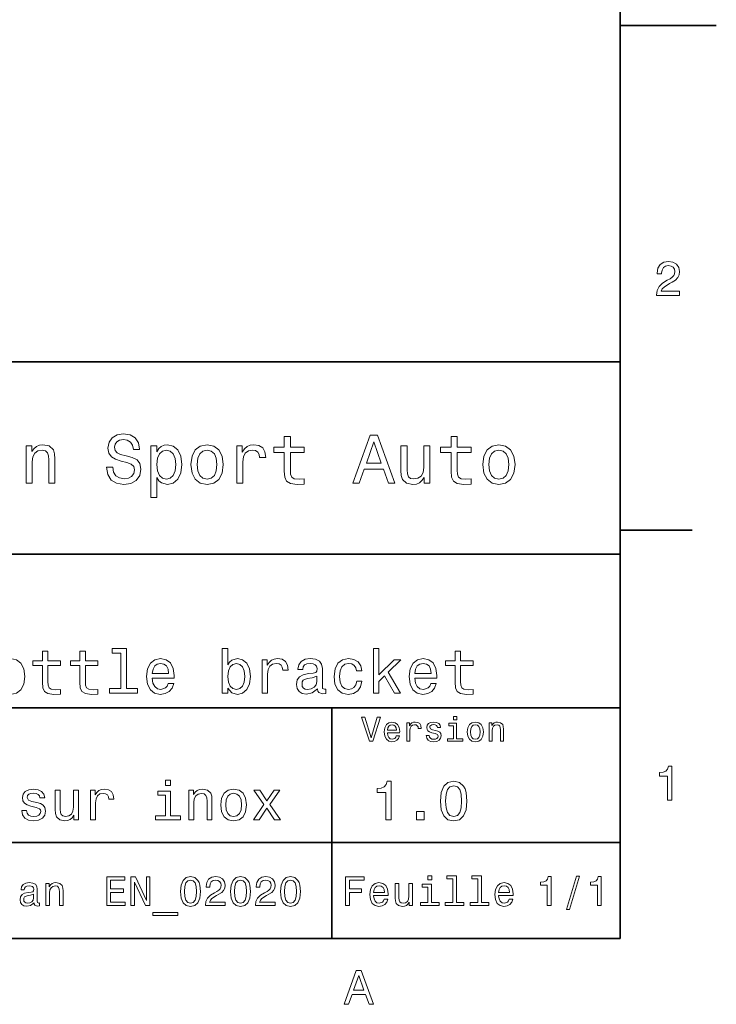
# Model space of a CAD drawing. Extents: x 0 to 297, y 0 to 210.
# Tile 7 of 8: x 225 to 297, y 3 to 106. Entities that reach past the tile are written whole.
import ezdxf

# ---------------------------------------------------------------- set-up
doc = ezdxf.new("R2010")
doc.units = 0

msp = doc.modelspace()

# ---------------------------------------------------------------- linework, layer by layer
at = {"color": 7, "lineweight": 35}
for p, q in [((287, 10), (287, 200)), ((97, 70), (287, 70)), ((287, 70), (287, 10)), ((162, 50), (287, 50)), ((162, 34), (287, 34)), ((257, 10), (257, 34)), ((162, 20), (287, 20)), ((10, 10), (287, 10)), ((97, 10), (287, 10))]:
    msp.add_line(p, q, dxfattribs=at)
at = {"color": 7, "lineweight": 35, "ltscale": 0.25}
msp.add_line((287, 105), (297, 105), dxfattribs=at)
at = {"color": 7, "lineweight": 35, "ltscale": 0.1875}
msp.add_line((287, 52.5), (294.5, 52.5), dxfattribs=at)
at = {"color": 7, "lineweight": 13}
for points in [[(290.76947, 76.916786), (293.175079, 76.916786), (293.175079, 77.350502), (291.273773, 77.350502), (291.3797, 77.587532), (291.561249, 77.784218), (292.121033, 78.142288), (292.418579, 78.293587), (292.751434, 78.510445), (292.988464, 78.762604), (293.124634, 79.060158), (293.175079, 79.398056), (293.089355, 79.821686), (292.852325, 80.154541), (292.489197, 80.366356), (292.020172, 80.442001), (291.536041, 80.35627), (291.167877, 80.119232), (290.930847, 79.740997), (290.850159, 79.241714), (290.850159, 79.171112), (291.309082, 79.171112), (291.309082, 79.211456), (291.354462, 79.554398), (291.490631, 79.806557), (291.707489, 79.967941), (291.994965, 80.023415), (292.287476, 79.972984), (292.504333, 79.846901), (292.645538, 79.650215), (292.695984, 79.403099), (292.660675, 79.171112), (292.56485, 78.974426), (292.403473, 78.802956), (292.181549, 78.651657), (291.884003, 78.490273), (291.389771, 78.177589), (291.041779, 77.844742), (290.835022, 77.441284), (290.76947, 76.931915)], [(234.20462, 59.030979), (233.548996, 59.030979), (233.693085, 58.267288), (234.053314, 57.70533), (234.608078, 57.366714), (235.357361, 57.244236), (236.099426, 57.359509), (236.654175, 57.67651), (237.007202, 58.17363), (237.136902, 58.82925), (237.028824, 59.420029), (236.726227, 59.801872), (236.236313, 60.054031), (235.580704, 60.241352), (235.018738, 60.378242), (234.651306, 60.536743), (234.442368, 60.767288), (234.377533, 61.127522), (234.442368, 61.451729), (234.629684, 61.696686), (234.917877, 61.862389), (235.314133, 61.920029), (235.71759, 61.84798), (236.034592, 61.653458), (236.24353, 61.32925), (236.344391, 60.889767), (237, 60.889767), (237, 60.904179), (236.884735, 61.581409), (236.546112, 62.085732), (236.01297, 62.402737), (235.292511, 62.510807), (234.644104, 62.402737), (234.139771, 62.100143), (233.815567, 61.631844), (233.700287, 61.026657), (233.793961, 60.486309), (234.067734, 60.118874), (234.5, 59.873917), (235.09079, 59.6866), (235.674362, 59.520893), (236.113831, 59.362389), (236.380402, 59.131844), (236.47406, 58.757202), (236.387619, 58.375359), (236.164276, 58.087173), (235.825653, 57.907059), (235.386169, 57.849422), (234.896255, 57.928673), (234.521622, 58.159222), (234.283875, 58.533859)], [(252.05043, 60.579971), (252.05043, 58.64193), (252.093658, 58.015129), (252.29538, 57.582851), (252.698853, 57.330688), (253.383286, 57.244236), (254.132568, 57.280258), (254.132568, 57.827808), (253.585022, 57.78458), (253.087891, 57.842216), (252.82132, 58.022331), (252.706055, 58.324928), (252.684448, 58.75), (252.684448, 60.579971), (254.132568, 60.579971), (254.132568, 61.120316), (252.684448, 61.120316), (252.684448, 62.251438), (252.05043, 62.251438), (252.05043, 61.120316), (250.955322, 61.120316), (250.955322, 60.579971)], [(259.175781, 57.381123), (259.838623, 57.381123), (260.364563, 58.850864), (262.360229, 58.850864), (262.886169, 57.381123), (263.563416, 57.381123), (261.733429, 62.388329), (260.998566, 62.388329)], [(260.595093, 59.463257), (261.365997, 61.667866), (262.136902, 59.463257)], [(269.399109, 60.579971), (269.399109, 58.64193), (269.442352, 58.015129), (269.644073, 57.582851), (270.047546, 57.330688), (270.731995, 57.244236), (271.481262, 57.280258), (271.481262, 57.827808), (270.933716, 57.78458), (270.436584, 57.842216), (270.170013, 58.022331), (270.054749, 58.324928), (270.033142, 58.75), (270.033142, 60.579971), (271.481262, 60.579971), (271.481262, 61.120316), (270.033142, 61.120316), (270.033142, 62.251438), (269.399109, 62.251438), (269.399109, 61.120316), (268.304016, 61.120316), (268.304016, 60.579971)], [(225.177246, 57.381123), (225.811249, 57.381123), (225.811249, 59.614552), (225.876083, 60.12608), (226.085022, 60.500717), (226.409225, 60.731266), (226.841507, 60.817722), (227.187317, 60.745674), (227.403458, 60.551151), (227.511536, 60.226944), (227.547546, 59.794666), (227.547546, 57.381123), (228.181564, 57.381123), (228.181564, 59.924351), (228.15274, 60.435879), (228.023056, 60.86095), (227.597992, 61.25), (226.935165, 61.386887), (226.567719, 61.336452), (226.257935, 61.199566), (225.991364, 60.969017), (225.782425, 60.659222), (225.782425, 61.25), (225.177246, 61.25)], [(238.786743, 60.652016), (238.786743, 61.25), (238.15274, 61.25), (238.15274, 55.882565), (238.786743, 55.882565), (238.786743, 57.971901), (239.010101, 57.633286), (239.262253, 57.409943), (239.896271, 57.244236), (240.50145, 57.381123), (240.976959, 57.791786), (241.286743, 58.440201), (241.402023, 59.319164), (241.286743, 60.190922), (240.976959, 60.839336), (240.50145, 61.242794), (239.896271, 61.386887), (239.550446, 61.343658), (239.255051, 61.206772), (239.002899, 60.976223)], [(239.788193, 57.8134), (239.363129, 57.907059), (239.053314, 58.195244), (238.858795, 58.663544), (238.793945, 59.319164), (238.858795, 59.967579), (239.053314, 60.435879), (239.363129, 60.716858), (239.788193, 60.817722), (240.177246, 60.716858), (240.48703, 60.428673), (240.681564, 59.960373), (240.753601, 59.319164), (240.681564, 58.67075), (240.48703, 58.195244), (240.177246, 57.907059)], [(242.338623, 59.311958), (242.453888, 58.432995), (242.785309, 57.78458), (243.311249, 57.381123), (244.017303, 57.244236), (244.716141, 57.381123), (245.242081, 57.777374), (245.573486, 58.425793), (245.695969, 59.311958), (245.573486, 60.190922), (245.242081, 60.846542), (244.716141, 61.242794), (244.017303, 61.386887), (243.311249, 61.242794), (242.785309, 60.839336), (242.453888, 60.190922)], [(242.98703, 59.319164), (243.05188, 59.967579), (243.253601, 60.435879), (243.57782, 60.72406), (244.017303, 60.824928), (244.449585, 60.72406), (244.773773, 60.443081), (244.97551, 59.967579), (245.047546, 59.319164), (244.97551, 58.663544), (244.773773, 58.188038), (244.449585, 57.899853), (244.017303, 57.806194), (243.57782, 57.899853), (243.253601, 58.188038), (243.05188, 58.663544)], [(247.100861, 57.381123), (247.734863, 57.381123), (247.734863, 59.592937), (247.799713, 60.12608), (247.994232, 60.507923), (248.311249, 60.738472), (248.736313, 60.817722), (249.053314, 60.767288), (249.291077, 60.623199), (249.435165, 60.378242), (249.485596, 60.046829), (250.126801, 60.046829), (250.040344, 60.630402), (249.802597, 61.048271), (249.406342, 61.30043), (248.865997, 61.386887), (248.498566, 61.32925), (248.181549, 61.185158), (247.900574, 60.940201), (247.677246, 60.608788), (247.677246, 61.25), (247.100861, 61.25)], [(267.194519, 61.25), (266.560516, 61.25), (266.560516, 59.016571), (266.488464, 58.497837), (266.279541, 58.123196), (265.955322, 57.892651), (265.530243, 57.820602), (265.19165, 57.878242), (264.975494, 58.051151), (264.853027, 58.346542), (264.824219, 58.764408), (264.824219, 61.25), (264.190186, 61.25), (264.190186, 58.706772), (264.211792, 58.195244), (264.348694, 57.770172), (264.766571, 57.381123), (265.436584, 57.244236), (265.796814, 57.294666), (266.106628, 57.424351), (266.373199, 57.647694), (266.589325, 57.971901), (266.589325, 57.381123), (267.194519, 57.381123)], [(272.698853, 59.311958), (272.814117, 58.432995), (273.145508, 57.78458), (273.671448, 57.381123), (274.377502, 57.244236), (275.076355, 57.381123), (275.602295, 57.777374), (275.933716, 58.425793), (276.056183, 59.311958), (275.933716, 60.190922), (275.602295, 60.846542), (275.076355, 61.242794), (274.377502, 61.386887), (273.671448, 61.242794), (273.145508, 60.839336), (272.814117, 60.190922)], [(273.34726, 59.319164), (273.412109, 59.967579), (273.613831, 60.435879), (273.938019, 60.72406), (274.377502, 60.824928), (274.809784, 60.72406), (275.134003, 60.443081), (275.335724, 59.967579), (275.407776, 59.319164), (275.335724, 58.663544), (275.134003, 58.188038), (274.809784, 57.899853), (274.377502, 57.806194), (273.938019, 57.899853), (273.613831, 58.188038), (273.412109, 58.663544)], [(235.051147, 39.706051), (235.051147, 36.010086), (233.877533, 36.010086), (233.877533, 35.530258), (236.78891, 35.530258), (236.78891, 36.010086), (235.621765, 36.010086), (235.621765, 40.185879), (234.156342, 40.185879), (234.156342, 39.706051)], [(246.164993, 36.068443), (246.586456, 35.569164), (247.163544, 35.407059), (247.708221, 35.530258), (248.142654, 35.899857), (248.414993, 36.489914), (248.518738, 37.274494), (248.414993, 38.059078), (248.136169, 38.642651), (247.708221, 39.005764), (247.163544, 39.135445), (246.592941, 38.966858), (246.359512, 38.759365), (246.164993, 38.480545), (246.164993, 40.185879), (245.594391, 40.185879), (245.594391, 35.530258), (246.164993, 35.530258)], [(261.318451, 35.530258), (261.889038, 35.530258), (261.889038, 36.755764), (262.485596, 37.332851), (263.510071, 35.530258), (264.152039, 35.530258), (262.874634, 37.728386), (264.184448, 39.012245), (263.464691, 39.012245), (261.889038, 37.443081), (261.889038, 40.185879), (261.318451, 40.185879)], [(222.037476, 37.268009), (222.14122, 36.476944), (222.439484, 35.893372), (222.912827, 35.530258), (223.548279, 35.407059), (224.177246, 35.530258), (224.650574, 35.886887), (224.948853, 36.470459), (225.059082, 37.268009), (224.948853, 38.059078), (224.650574, 38.649136), (224.177246, 39.005764), (223.548279, 39.135445), (222.912827, 39.005764), (222.439484, 38.642651), (222.14122, 38.059078)], [(226.874649, 38.409222), (226.874649, 36.664986), (226.913544, 36.100864), (227.095108, 35.711815), (227.458221, 35.484871), (228.074219, 35.407059), (228.748566, 35.43948), (228.748566, 35.932274), (228.255768, 35.893372), (227.808365, 35.945244), (227.568451, 36.107349), (227.464706, 36.379681), (227.445251, 36.762245), (227.445251, 38.409222), (228.748566, 38.409222), (228.748566, 38.895531), (227.445251, 38.895531), (227.445251, 39.913544), (226.874649, 39.913544), (226.874649, 38.895531), (225.889053, 38.895531), (225.889053, 38.409222)], [(230.778107, 38.409222), (230.778107, 36.664986), (230.817001, 36.100864), (230.998566, 35.711815), (231.361679, 35.484871), (231.977661, 35.407059), (232.652023, 35.43948), (232.652023, 35.932274), (232.159225, 35.893372), (231.711823, 35.945244), (231.471909, 36.107349), (231.368164, 36.379681), (231.348709, 36.762245), (231.348709, 38.409222), (232.652023, 38.409222), (232.652023, 38.895531), (231.348709, 38.895531), (231.348709, 39.913544), (230.778107, 39.913544), (230.778107, 38.895531), (229.792511, 38.895531), (229.792511, 38.409222)], [(238.319168, 37.105907), (240.601593, 37.105907), (240.608063, 37.371758), (240.504333, 38.117435), (240.219025, 38.675072), (239.765137, 39.012245), (239.162109, 39.135445), (238.572052, 39.005764), (238.118164, 38.642651), (237.82637, 38.052593), (237.722626, 37.274494), (237.819885, 36.476944), (238.111679, 35.893372), (238.559082, 35.530258), (239.142654, 35.407059), (239.648422, 35.491352), (240.0634, 35.711815), (240.368164, 36.061958), (240.543228, 36.528816), (239.979111, 36.528816), (239.862396, 36.269451), (239.693802, 36.074928), (239.213974, 35.919308), (238.844391, 35.990631), (238.565567, 36.217579), (238.384003, 36.587173), (238.319168, 37.086452)], [(249.744232, 35.530258), (250.31485, 35.530258), (250.31485, 37.520893), (250.373199, 38.000721), (250.548279, 38.344379), (250.833588, 38.551872), (251.216141, 38.623199), (251.501434, 38.577808), (251.715424, 38.448124), (251.845108, 38.227665), (251.890503, 37.929394), (252.46759, 37.929394), (252.389771, 38.454609), (252.175797, 38.830692), (251.819168, 39.057636), (251.332855, 39.135445), (251.002167, 39.083572), (250.716858, 38.953888), (250.463989, 38.733429), (250.26297, 38.435158), (250.26297, 39.012245), (249.744232, 39.012245)], [(255.502167, 35.98415), (255.502167, 35.964695), (255.534576, 35.744236), (255.631851, 35.588615), (256.040344, 35.465416), (256.358063, 35.517288), (256.358063, 35.958214), (256.221924, 35.938759), (256.040344, 36.023052), (256.007935, 36.282421), (256.007935, 38.085014), (255.930115, 38.545387), (255.703171, 38.869595), (255.307648, 39.064121), (254.75, 39.135445), (254.205338, 39.057636), (253.803314, 38.837173), (253.550446, 38.493515), (253.466141, 38.039623), (253.466141, 38.000721), (253.978394, 38.000721), (254.023773, 38.273052), (254.166428, 38.467579), (254.399857, 38.584293), (254.73056, 38.629681), (255.048279, 38.59726), (255.275223, 38.5), (255.411377, 38.331409), (255.456787, 38.09798), (255.430847, 37.825645), (255.327087, 37.68948), (255.067719, 37.624638), (254.581421, 37.572765), (254.023773, 37.456051), (253.628235, 37.248558), (253.394806, 36.924351), (253.323486, 36.444523), (253.388336, 36.016571), (253.58934, 35.698845), (253.913544, 35.497837), (254.360962, 35.426514), (254.963989, 35.562679)], [(259.554749, 37.858067), (260.118896, 37.858067), (260.002167, 38.376801), (259.723328, 38.785301), (259.28891, 39.038185), (258.724792, 39.135445), (258.102295, 39.005764), (257.628967, 38.642651), (257.330688, 38.052593), (257.226959, 37.261528), (257.324219, 36.476944), (257.615997, 35.893372), (258.076355, 35.530258), (258.705322, 35.407059), (259.26297, 35.504322), (259.697418, 35.776657), (259.995667, 36.204609), (260.125366, 36.775215), (259.580688, 36.775215), (259.483429, 36.412102), (259.30188, 36.139767), (259.042511, 35.97118), (258.724792, 35.919308), (258.329254, 36.003601), (258.043945, 36.262966), (257.868896, 36.684437), (257.810516, 37.280979), (257.868896, 37.864552), (258.050446, 38.286022), (258.342224, 38.545387), (258.724792, 38.636166), (259.061951, 38.577808), (259.31485, 38.428673), (259.483429, 38.182274)], [(265.643372, 37.105907), (267.925781, 37.105907), (267.932281, 37.371758), (267.828522, 38.117435), (267.543213, 38.675072), (267.089355, 39.012245), (266.486328, 39.135445), (265.89624, 39.005764), (265.442383, 38.642651), (265.150574, 38.052593), (265.046814, 37.274494), (265.144104, 36.476944), (265.435883, 35.893372), (265.883301, 35.530258), (266.466858, 35.407059), (266.972626, 35.491352), (267.387604, 35.711815), (267.692383, 36.061958), (267.867432, 36.528816), (267.303314, 36.528816), (267.186584, 36.269451), (267.018005, 36.074928), (266.538177, 35.919308), (266.168579, 35.990631), (265.889771, 36.217579), (265.708221, 36.587173), (265.643372, 37.086452)], [(269.812683, 38.409222), (269.812683, 36.664986), (269.851593, 36.100864), (270.033142, 35.711815), (270.39624, 35.484871), (271.012268, 35.407059), (271.686584, 35.43948), (271.686584, 35.932274), (271.193787, 35.893372), (270.746399, 35.945244), (270.50647, 36.107349), (270.40274, 36.379681), (270.383301, 36.762245), (270.383301, 38.409222), (271.686584, 38.409222), (271.686584, 38.895531), (270.383301, 38.895531), (270.383301, 39.913544), (269.812683, 39.913544), (269.812683, 38.895531), (268.827087, 38.895531), (268.827087, 38.409222)], [(238.319168, 37.585735), (238.390488, 38.033138), (238.565567, 38.363831), (238.831421, 38.564842), (239.181549, 38.636166), (239.525223, 38.564842), (239.791077, 38.363831), (239.953171, 38.033138), (240.011536, 37.585735)], [(247.935165, 37.274494), (247.870331, 36.690922), (247.695251, 36.262966), (247.416428, 36.003601), (247.066284, 35.919308), (246.683716, 36.003601), (246.404907, 36.262966), (246.229828, 36.684437), (246.171478, 37.274494), (246.229828, 37.858067), (246.404907, 38.279537), (246.683716, 38.532421), (247.066284, 38.623199), (247.416428, 38.532421), (247.695251, 38.273052), (247.870331, 37.851585)], [(265.643372, 37.585735), (265.714691, 38.033138), (265.889771, 38.363831), (266.15564, 38.564842), (266.505768, 38.636166), (266.849426, 38.564842), (267.115265, 38.363831), (267.277374, 38.033138), (267.335754, 37.585735)], [(255.437317, 36.749279), (255.359512, 36.412102), (255.152023, 36.152737), (254.84079, 35.98415), (254.458221, 35.925793), (254.211823, 35.958214), (254.036743, 36.061958), (253.926514, 36.243515), (253.894104, 36.496395), (253.920029, 36.723343), (254.023773, 36.885445), (254.438766, 37.067001), (254.963989, 37.14481), (255.437317, 37.30043)], [(261.71109, 33.03458), (261.08429, 30.905619), (260.439484, 33.03458), (260.09726, 33.03458), (260.904175, 30.530979), (261.264404, 30.530979), (262.053314, 33.03458)], [(269.992798, 33.117435), (269.657776, 33.117435), (269.657776, 32.757202), (269.992798, 32.757202)], [(262.784576, 31.40634), (264.052582, 31.40634), (264.056183, 31.554033), (263.998566, 31.9683), (263.840057, 32.278099), (263.587891, 32.465416), (263.252869, 32.533859), (262.925079, 32.461815), (262.672913, 32.260086), (262.510803, 31.932276), (262.453156, 31.5), (262.507202, 31.056915), (262.669312, 30.732708), (262.917877, 30.530979), (263.242065, 30.462536), (263.523041, 30.509365), (263.753601, 30.631844), (263.922913, 30.826368), (264.020172, 31.085733), (263.706787, 31.085733), (263.641937, 30.941643), (263.548279, 30.833572), (263.281708, 30.747118), (263.076355, 30.786743), (262.921478, 30.912823), (262.820618, 31.118155), (262.784576, 31.395533)], [(262.784576, 31.672911), (262.824219, 31.921469), (262.921478, 32.105186), (263.069153, 32.216858), (263.263702, 32.256485), (263.45462, 32.216858), (263.602295, 32.105186), (263.692352, 31.921469), (263.724792, 31.672911)], [(264.794678, 30.530979), (265.111664, 30.530979), (265.111664, 31.636887), (265.144104, 31.903458), (265.241364, 32.094379), (265.399841, 32.209652), (265.612396, 32.249279), (265.770905, 32.224064), (265.889771, 32.152016), (265.961823, 32.029537), (265.98703, 31.863832), (266.307648, 31.863832), (266.264404, 32.155621), (266.145538, 32.364552), (265.947418, 32.490635), (265.677246, 32.533859), (265.49353, 32.505043), (265.335022, 32.432995), (265.194519, 32.310516), (265.082855, 32.144814), (265.082855, 32.465416), (264.794678, 32.465416)], [(267.791779, 31.658501), (267.485596, 31.730547), (267.258636, 31.8134), (267.182983, 31.982708), (267.20462, 32.101585), (267.280273, 32.188038), (267.40274, 32.242073), (267.579254, 32.263687), (267.748566, 32.242073), (267.881836, 32.177231), (267.968292, 32.079971), (268.004333, 31.950287), (268.314117, 31.950287), (268.314117, 31.957493), (268.260101, 32.191643), (268.112396, 32.375359), (267.881836, 32.490635), (267.579254, 32.533859), (267.273041, 32.490635), (267.049713, 32.371758), (266.90921, 32.195244), (266.865997, 31.971901), (266.898407, 31.755764), (266.999268, 31.604465), (267.164978, 31.496397), (267.406342, 31.420748), (267.759369, 31.334293), (267.975494, 31.244236), (268.033142, 31.17219), (268.054749, 31.064121), (268.022339, 30.930836), (267.935883, 30.829971), (267.79538, 30.765129), (267.608063, 30.743515), (267.409943, 30.765129), (267.265839, 30.840778), (267.168579, 30.963255), (267.128967, 31.132565), (266.822754, 31.132565), (266.873199, 30.844379), (267.020905, 30.635447), (267.255035, 30.509365), (267.579254, 30.462536), (267.917877, 30.509365), (268.166412, 30.635447), (268.317719, 30.837175), (268.371765, 31.100143), (268.332123, 31.327089), (268.220459, 31.481987), (268.036743, 31.582851)], [(269.981995, 30.79755), (269.981995, 32.400574), (269.167877, 32.400574), (269.167877, 32.130402), (269.664978, 32.130402), (269.664978, 30.79755), (269.016571, 30.79755), (269.016571, 30.530979), (270.637604, 30.530979), (270.637604, 30.79755)], [(271.087891, 31.496397), (271.145538, 31.056915), (271.311249, 30.732708), (271.574219, 30.530979), (271.927246, 30.462536), (272.276672, 30.530979), (272.539612, 30.729107), (272.705322, 31.053314), (272.766571, 31.496397), (272.705322, 31.935879), (272.539612, 32.263687), (272.276672, 32.461815), (271.927246, 32.533859), (271.574219, 32.461815), (271.311249, 32.260086), (271.145538, 31.935879)], [(271.412109, 31.5), (271.444519, 31.824207), (271.54538, 32.058357), (271.707489, 32.20245), (271.927246, 32.25288), (272.143372, 32.20245), (272.305481, 32.061958), (272.406342, 31.824207), (272.442352, 31.5), (272.406342, 31.17219), (272.305481, 30.934437), (272.143372, 30.790344), (271.927246, 30.743515), (271.707489, 30.790344), (271.54538, 30.934437), (271.444519, 31.17219)], [(273.350159, 30.530979), (273.667145, 30.530979), (273.667145, 31.647694), (273.699554, 31.903458), (273.804047, 32.090778), (273.966125, 32.206051), (274.182281, 32.249279), (274.355194, 32.213257), (274.463257, 32.115993), (274.517303, 31.95389), (274.535309, 31.737751), (274.535309, 30.530979), (274.852295, 30.530979), (274.852295, 31.802593), (274.837891, 32.058357), (274.773041, 32.270893), (274.560516, 32.465416), (274.229095, 32.533859), (274.04538, 32.508644), (273.890503, 32.440201), (273.757202, 32.324928), (273.65274, 32.170029), (273.65274, 32.465416), (273.350159, 32.465416)], [(291.909241, 24.416786), (292.368164, 24.416786), (292.368164, 27.942001), (292.025208, 27.942001), (291.934448, 27.634365), (291.752899, 27.427593), (291.475525, 27.306557), (291.092224, 27.266211), (291.092224, 26.90814), (291.909241, 26.90814)], [(240.216141, 26.49856), (239.680115, 26.49856), (239.680115, 25.922192), (240.216141, 25.922192)], [(262.631134, 22.360231), (263.155609, 22.360231), (263.155609, 26.38905), (262.763702, 26.38905), (262.659943, 26.037464), (262.452454, 25.801153), (262.135437, 25.662825), (261.697418, 25.616714), (261.697418, 25.207493), (262.631134, 25.207493)], [(268.285309, 24.314121), (268.371765, 23.409224), (268.642639, 22.763689), (269.074921, 22.371759), (269.674347, 22.244957), (270.268005, 22.371759), (270.700287, 22.763689), (270.965424, 23.409224), (271.057648, 24.314121), (270.965424, 25.213257), (270.855896, 25.570606), (270.700287, 25.864553), (270.268005, 26.256485), (269.674347, 26.38905), (269.074921, 26.256485), (268.642639, 25.858791), (268.371765, 25.213257)], [(268.838623, 24.314121), (268.884735, 25.011528), (269.028809, 25.51297), (269.288177, 25.806917), (269.674347, 25.910664), (270.054749, 25.806917), (270.314117, 25.51297), (270.458221, 25.011528), (270.504333, 24.314121), (270.458221, 23.610952), (270.314117, 23.10951), (270.054749, 22.815563), (269.674347, 22.717581), (269.288177, 22.815563), (269.028809, 23.10951), (268.884735, 23.610952)], [(226.285309, 24.164267), (225.79538, 24.279539), (225.432281, 24.412106), (225.311234, 24.682999), (225.345825, 24.873199), (225.466858, 25.011528), (225.662827, 25.097984), (225.945251, 25.132565), (226.216141, 25.097984), (226.429398, 24.994238), (226.567719, 24.838617), (226.625366, 24.631124), (227.121033, 24.631124), (227.121033, 24.642653), (227.034576, 25.017292), (226.798264, 25.311239), (226.429398, 25.495678), (225.945251, 25.564842), (225.455322, 25.495678), (225.097977, 25.305477), (224.873199, 25.023056), (224.804031, 24.665707), (224.855911, 24.319885), (225.017288, 24.07781), (225.28241, 23.9049), (225.668579, 23.783863), (226.233429, 23.645535), (226.579254, 23.501442), (226.671463, 23.386168), (226.706055, 23.213257), (226.654175, 23), (226.515839, 22.838617), (226.291061, 22.734871), (225.991348, 22.700289), (225.674347, 22.734871), (225.443802, 22.855909), (225.288177, 23.051874), (225.224777, 23.322767), (224.734863, 23.322767), (224.815552, 22.861671), (225.05188, 22.527378), (225.426514, 22.325649), (225.945251, 22.250721), (226.48703, 22.325649), (226.88472, 22.527378), (227.126801, 22.850145), (227.213257, 23.270895), (227.149857, 23.634007), (226.971176, 23.881845), (226.677231, 24.043228)], [(230.625366, 25.455332), (230.118149, 25.455332), (230.118149, 23.668589), (230.060516, 23.253603), (229.893372, 22.953892), (229.634003, 22.769453), (229.293945, 22.711817), (229.023056, 22.757925), (228.850143, 22.896254), (228.752167, 23.132566), (228.729095, 23.46686), (228.729095, 25.455332), (228.221893, 25.455332), (228.221893, 23.42075), (228.239197, 23.011528), (228.348694, 22.671471), (228.682999, 22.360231), (229.219025, 22.250721), (229.507202, 22.291067), (229.755035, 22.394814), (229.968292, 22.573488), (230.141205, 22.832853), (230.141205, 22.360231), (230.625366, 22.360231)], [(231.899139, 22.360231), (232.406342, 22.360231), (232.406342, 24.129684), (232.458206, 24.556196), (232.613831, 24.861671), (232.867432, 25.04611), (233.207489, 25.10951), (233.46109, 25.069164), (233.651291, 24.953892), (233.766571, 24.757925), (233.806915, 24.492796), (234.319885, 24.492796), (234.250717, 24.959656), (234.060516, 25.293949), (233.743515, 25.495678), (233.311234, 25.564842), (233.017288, 25.518732), (232.763687, 25.40346), (232.53891, 25.207493), (232.360229, 24.942364), (232.360229, 25.455332), (231.899139, 25.455332)], [(240.198853, 22.786745), (240.198853, 25.351585), (238.896255, 25.351585), (238.896255, 24.91931), (239.69165, 24.91931), (239.69165, 22.786745), (238.654175, 22.786745), (238.654175, 22.360231), (241.247833, 22.360231), (241.247833, 22.786745)], [(242.118164, 22.360231), (242.625366, 22.360231), (242.625366, 24.146975), (242.677231, 24.556196), (242.844391, 24.855909), (243.103745, 25.040346), (243.44957, 25.10951), (243.726227, 25.051874), (243.899139, 24.896254), (243.985596, 24.636889), (244.014404, 24.291067), (244.014404, 22.360231), (244.521606, 22.360231), (244.521606, 24.394814), (244.498566, 24.804035), (244.394806, 25.144093), (244.054749, 25.455332), (243.524506, 25.564842), (243.230545, 25.524496), (242.982712, 25.414986), (242.769455, 25.230549), (242.60231, 24.98271), (242.60231, 25.455332), (242.118164, 25.455332)], [(245.438049, 23.9049), (245.530258, 23.201731), (245.795395, 22.682999), (246.216141, 22.360231), (246.780975, 22.250721), (247.340057, 22.360231), (247.760803, 22.677235), (248.02594, 23.195967), (248.123917, 23.9049), (248.02594, 24.60807), (247.760803, 25.132565), (247.340057, 25.449568), (246.780975, 25.564842), (246.216141, 25.449568), (245.795395, 25.126802), (245.530258, 24.60807)], [(245.956772, 23.910664), (246.008652, 24.429396), (246.170029, 24.804035), (246.429398, 25.034582), (246.780975, 25.115274), (247.126801, 25.034582), (247.386169, 24.809799), (247.547546, 24.429396), (247.605194, 23.910664), (247.547546, 23.386168), (247.386169, 23.005764), (247.126801, 22.775217), (246.780975, 22.700289), (246.429398, 22.775217), (246.170029, 23.005764), (246.008652, 23.386168)], [(249.426514, 22.360231), (250.221909, 23.564842), (251.040344, 22.360231), (251.651306, 22.360231), (250.544678, 23.956774), (251.587891, 25.455332), (251, 25.455332), (250.244965, 24.331413), (249.489914, 25.455332), (248.890503, 25.455332), (249.916428, 23.95101), (248.832855, 22.360231)], [(265.806915, 22.360231), (266.602295, 22.360231), (266.602295, 23.219021), (265.806915, 23.219021)], [(233.574921, 13.428675), (235.476944, 13.428675), (235.476944, 13.791787), (233.97261, 13.791787), (233.97261, 14.807637), (235.312668, 14.807637), (235.312668, 15.166427), (233.97261, 15.166427), (233.97261, 16.065563), (235.442352, 16.065563), (235.442352, 16.428675), (233.574921, 16.428675)], [(236.099411, 13.428675), (236.458206, 13.428675), (236.458206, 15.888329), (237.608063, 13.428675), (238.070602, 13.428675), (238.070602, 16.428675), (237.707489, 16.428675), (237.707489, 13.969021), (236.570602, 16.428675), (236.099411, 16.428675)], [(241.247833, 14.894093), (241.312668, 14.215418), (241.515839, 13.731268), (241.840057, 13.43732), (242.289612, 13.342219), (242.734863, 13.43732), (243.059067, 13.731268), (243.257919, 14.215418), (243.327087, 14.894093), (243.257919, 15.568444), (243.175781, 15.836456), (243.059067, 16.056917), (242.734863, 16.350864), (242.289612, 16.450289), (241.840057, 16.350864), (241.515839, 16.052593), (241.312668, 15.568444)], [(243.837173, 13.428675), (245.899124, 13.428675), (245.899124, 13.800432), (244.26944, 13.800432), (244.360229, 14.003603), (244.515839, 14.172191), (244.995667, 14.479107), (245.250717, 14.60879), (245.536011, 14.794669), (245.739182, 15.010807), (245.855896, 15.26585), (245.899124, 15.555476), (245.825638, 15.918589), (245.622467, 16.203892), (245.311234, 16.385447), (244.90921, 16.450289), (244.494232, 16.376802), (244.178665, 16.173632), (243.975494, 15.849424), (243.906342, 15.421471), (243.906342, 15.360951), (244.299713, 15.360951), (244.299713, 15.395534), (244.338608, 15.689482), (244.455322, 15.905621), (244.641205, 16.043949), (244.887604, 16.091499), (245.138321, 16.048271), (245.324203, 15.940203), (245.445236, 15.771614), (245.488464, 15.559799), (245.458206, 15.360951), (245.376068, 15.192364), (245.237747, 15.045389), (245.047546, 14.915707), (244.792496, 14.777378), (244.368866, 14.509366), (244.070602, 14.224064), (243.893372, 13.878242), (243.837173, 13.441643)], [(246.452438, 14.894093), (246.517288, 14.215418), (246.720459, 13.731268), (247.044662, 13.43732), (247.494232, 13.342219), (247.939468, 13.43732), (248.263687, 13.731268), (248.462524, 14.215418), (248.531693, 14.894093), (248.462524, 15.568444), (248.380402, 15.836456), (248.263687, 16.056917), (247.939468, 16.350864), (247.494232, 16.450289), (247.044662, 16.350864), (246.720459, 16.052593), (246.517288, 15.568444)], [(249.041779, 13.428675), (251.103745, 13.428675), (251.103745, 13.800432), (249.47406, 13.800432), (249.564835, 14.003603), (249.720459, 14.172191), (250.200287, 14.479107), (250.455322, 14.60879), (250.740631, 14.794669), (250.943802, 15.010807), (251.060516, 15.26585), (251.103745, 15.555476), (251.030258, 15.918589), (250.827087, 16.203892), (250.515839, 16.385447), (250.113831, 16.450289), (249.698837, 16.376802), (249.38327, 16.173632), (249.180115, 15.849424), (249.110947, 15.421471), (249.110947, 15.360951), (249.504318, 15.360951), (249.504318, 15.395534), (249.543213, 15.689482), (249.659943, 15.905621), (249.84581, 16.043949), (250.092209, 16.091499), (250.342926, 16.048271), (250.528809, 15.940203), (250.649841, 15.771614), (250.693085, 15.559799), (250.662811, 15.360951), (250.580688, 15.192364), (250.442352, 15.045389), (250.252151, 14.915707), (249.997116, 14.777378), (249.573486, 14.509366), (249.275208, 14.224064), (249.097977, 13.878242), (249.041779, 13.441643)], [(251.657059, 14.894093), (251.721893, 14.215418), (251.925064, 13.731268), (252.249268, 13.43732), (252.698837, 13.342219), (253.144089, 13.43732), (253.468292, 13.731268), (253.667145, 14.215418), (253.736298, 14.894093), (253.667145, 15.568444), (253.585007, 15.836456), (253.468292, 16.056917), (253.144089, 16.350864), (252.698837, 16.450289), (252.249268, 16.350864), (251.925064, 16.052593), (251.721893, 15.568444)], [(258.414978, 13.428675), (258.817017, 13.428675), (258.817017, 14.807637), (260.079254, 14.807637), (260.079254, 15.166427), (258.817017, 15.166427), (258.817017, 16.065563), (260.368866, 16.065563), (260.368866, 16.428675), (258.414978, 16.428675)], [(267.389038, 16.532421), (266.98703, 16.532421), (266.98703, 16.100145), (267.389038, 16.100145)], [(269.572052, 16.212536), (269.572052, 13.748559), (268.789612, 13.748559), (268.789612, 13.428675), (270.73056, 13.428675), (270.73056, 13.748559), (269.952454, 13.748559), (269.952454, 16.532421), (268.975494, 16.532421), (268.975494, 16.212536)], [(272.174347, 16.212536), (272.174347, 13.748559), (271.391937, 13.748559), (271.391937, 13.428675), (273.332855, 13.428675), (273.332855, 13.748559), (272.554749, 13.748559), (272.554749, 16.532421), (271.57782, 16.532421), (271.57782, 16.212536)], [(279.416443, 13.428675), (279.809814, 13.428675), (279.809814, 16.450289), (279.515839, 16.450289), (279.438049, 16.1866), (279.28241, 16.009367), (279.044678, 15.905621), (278.716125, 15.871038), (278.716125, 15.564121), (279.416443, 15.564121)], [(281.42218, 13.026657), (281.720459, 13.026657), (282.766571, 16.510807), (282.463989, 16.510807)], [(284.621033, 13.428675), (285.014404, 13.428675), (285.014404, 16.450289), (284.720459, 16.450289), (284.642639, 16.1866), (284.48703, 16.009367), (284.249268, 15.905621), (283.920746, 15.871038), (283.920746, 15.564121), (284.621033, 15.564121)], [(226.01297, 13.731268), (226.01297, 13.7183), (226.034592, 13.571326), (226.099426, 13.46758), (226.371765, 13.385448), (226.583588, 13.42003), (226.583588, 13.713977), (226.492798, 13.701009), (226.371765, 13.757205), (226.350159, 13.930116), (226.350159, 15.131845), (226.298279, 15.438761), (226.146973, 15.6549), (225.883286, 15.784582), (225.511536, 15.832133), (225.148422, 15.78026), (224.880402, 15.633286), (224.711823, 15.404179), (224.655624, 15.101585), (224.655624, 15.075649), (224.997131, 15.075649), (225.027374, 15.257205), (225.122482, 15.386889), (225.278107, 15.464698), (225.498566, 15.494957), (225.710388, 15.473343), (225.861679, 15.408502), (225.952454, 15.29611), (225.982712, 15.140491), (225.965424, 14.958934), (225.896255, 14.868156), (225.723343, 14.824928), (225.399139, 14.790346), (225.027374, 14.712537), (224.763687, 14.574208), (224.608078, 14.358069), (224.560516, 14.038185), (224.60376, 13.752882), (224.737762, 13.541066), (224.953888, 13.407061), (225.252167, 13.35951), (225.654175, 13.450289)], [(227.236313, 13.428675), (227.616714, 13.428675), (227.616714, 14.768732), (227.655624, 15.075649), (227.780975, 15.300432), (227.97551, 15.438761), (228.234879, 15.490635), (228.442368, 15.447407), (228.572052, 15.330692), (228.636887, 15.136168), (228.658508, 14.876801), (228.658508, 13.428675), (229.03891, 13.428675), (229.03891, 14.954612), (229.021622, 15.261528), (228.943817, 15.516571), (228.688766, 15.75), (228.291077, 15.832133), (228.070618, 15.801874), (227.884735, 15.719741), (227.724792, 15.581412), (227.599426, 15.395534), (227.599426, 15.75), (227.236313, 15.75)], [(241.662811, 14.894093), (241.697403, 15.417148), (241.805466, 15.793228), (242, 16.013689), (242.289612, 16.091499), (242.574921, 16.013689), (242.76944, 15.793228), (242.877518, 15.417148), (242.912094, 14.894093), (242.877518, 14.366715), (242.76944, 13.990634), (242.574921, 13.770173), (242.289612, 13.696686), (242, 13.770173), (241.805466, 13.990634), (241.697403, 14.366715)], [(246.867432, 14.894093), (246.902008, 15.417148), (247.010086, 15.793228), (247.204605, 16.013689), (247.494232, 16.091499), (247.779526, 16.013689), (247.97406, 15.793228), (248.082123, 15.417148), (248.116714, 14.894093), (248.082123, 14.366715), (247.97406, 13.990634), (247.779526, 13.770173), (247.494232, 13.696686), (247.204605, 13.770173), (247.010086, 13.990634), (246.902008, 14.366715)], [(252.072037, 14.894093), (252.106628, 15.417148), (252.214691, 15.793228), (252.40921, 16.013689), (252.698837, 16.091499), (252.984146, 16.013689), (253.178665, 15.793228), (253.286743, 15.417148), (253.32132, 14.894093), (253.286743, 14.366715), (253.178665, 13.990634), (252.984146, 13.770173), (252.698837, 13.696686), (252.40921, 13.770173), (252.214691, 13.990634), (252.106628, 14.366715)], [(261.341492, 14.479107), (262.863098, 14.479107), (262.867432, 14.656341), (262.798279, 15.153459), (262.608063, 15.525217), (262.305481, 15.75), (261.903473, 15.832133), (261.510101, 15.745678), (261.207489, 15.503603), (261.01297, 15.110231), (260.943817, 14.591499), (261.008636, 14.059798), (261.203156, 13.67075), (261.501434, 13.428675), (261.890503, 13.346542), (262.227661, 13.402739), (262.504333, 13.549712), (262.707489, 13.783141), (262.824219, 14.09438), (262.44812, 14.09438), (262.370331, 13.92147), (262.257935, 13.791787), (261.938049, 13.688041), (261.69165, 13.735591), (261.505768, 13.886888), (261.384735, 14.133286), (261.341492, 14.466139)], [(261.341492, 14.798992), (261.389038, 15.097262), (261.505768, 15.317724), (261.682983, 15.45173), (261.916412, 15.49928), (262.145538, 15.45173), (262.322754, 15.317724), (262.430847, 15.097262), (262.469727, 14.798992)], [(265.400574, 15.75), (265.020172, 15.75), (265.020172, 14.409943), (264.976959, 14.098703), (264.851593, 13.873919), (264.657074, 13.735591), (264.402008, 13.692364), (264.198853, 13.726946), (264.069153, 13.830692), (263.995667, 14.007925), (263.978394, 14.258646), (263.978394, 15.75), (263.597992, 15.75), (263.597992, 14.224064), (263.610962, 13.917148), (263.693085, 13.662104), (263.943817, 13.428675), (264.345825, 13.346542), (264.561951, 13.376801), (264.747833, 13.454611), (264.907776, 13.588617), (265.037476, 13.783141), (265.037476, 13.428675), (265.400574, 13.428675)], [(267.376068, 13.748559), (267.376068, 15.672191), (266.399139, 15.672191), (266.399139, 15.347983), (266.995667, 15.347983), (266.995667, 13.748559), (266.21759, 13.748559), (266.21759, 13.428675), (268.162811, 13.428675), (268.162811, 13.748559)], [(274.353027, 14.479107), (275.874634, 14.479107), (275.878967, 14.656341), (275.809814, 15.153459), (275.619598, 15.525217), (275.317017, 15.75), (274.914978, 15.832133), (274.521606, 15.745678), (274.219025, 15.503603), (274.024506, 15.110231), (273.955322, 14.591499), (274.020172, 14.059798), (274.214691, 13.67075), (274.51297, 13.428675), (274.902008, 13.346542), (275.239197, 13.402739), (275.515839, 13.549712), (275.719025, 13.783141), (275.835724, 14.09438), (275.459656, 14.09438), (275.381836, 13.92147), (275.26944, 13.791787), (274.949554, 13.688041), (274.703186, 13.735591), (274.517303, 13.886888), (274.39624, 14.133286), (274.353027, 14.466139)], [(274.353027, 14.798992), (274.400574, 15.097262), (274.517303, 15.317724), (274.694519, 15.45173), (274.927948, 15.49928), (275.157074, 15.45173), (275.33429, 15.317724), (275.442352, 15.097262), (275.481262, 14.798992)], [(225.969742, 14.241355), (225.917877, 14.016571), (225.779541, 13.84366), (225.572052, 13.731268), (225.317017, 13.692364), (225.15274, 13.713977), (225.036026, 13.783141), (224.96254, 13.904179), (224.940933, 14.072767), (224.958221, 14.224064), (225.027374, 14.332133), (225.304047, 14.453171), (225.654175, 14.505044), (225.969742, 14.60879)], [(238.386154, 12.711096), (238.386154, 12.408502), (240.988464, 12.408502), (240.988464, 12.711096)], [(258.266846, 3.166787), (258.730835, 3.166787), (259.098999, 4.195605), (260.495972, 4.195605), (260.864105, 3.166787), (261.338165, 3.166787), (260.05719, 6.67183), (259.542786, 6.67183)], [(259.260376, 4.624279), (259.799988, 6.167507), (260.33963, 4.624279)]]:
    msp.add_lwpolyline(points, close=True, dxfattribs=at)

doc.saveas('drawing.dxf')
